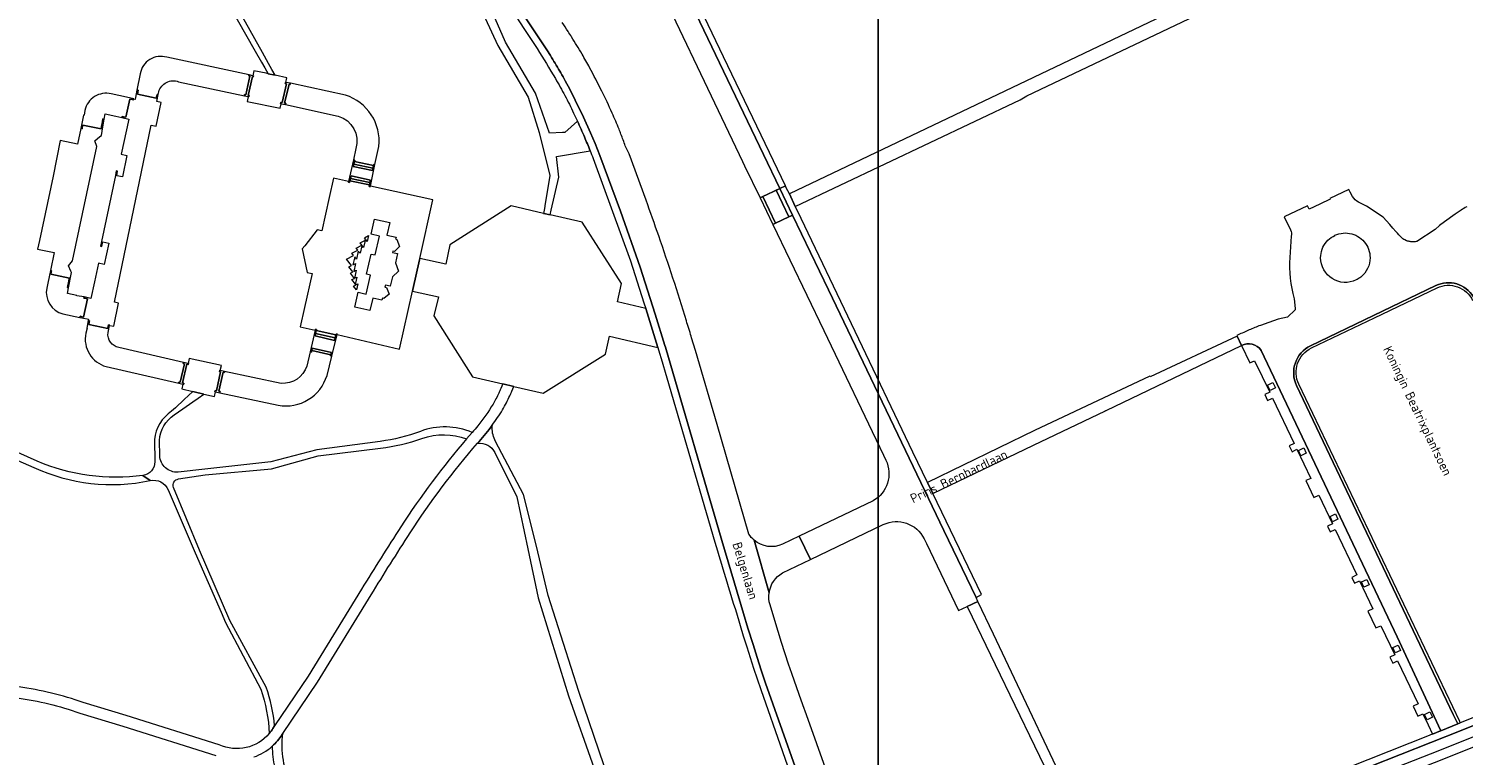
# Model space of a CAD drawing. Extents: x 148869 to 161638, y 453607 to 469810.
# Tile 121 of 256: x 152949 to 153240, y 461525 to 461672. Entities that reach past the tile are written whole.
import ezdxf
from ezdxf.enums import TextEntityAlignment as Align

# ---------------------------------------------------------------- set-up
doc = ezdxf.new("R2010")
doc.units = 0
doc.layers.get('DEFPOINTS').update_dxf_attribs({"linetype": 'CONTINUOUS'})
for name, color, linetype, lineweight in [('B-RO-OG-TOPOGRAFIE-T18', 2, 'CONTINUOUS', 18), ('B-RO-VH-VERHARDING_ASFALT-GV', 251, 'CONTINUOUS', 18), ('B-RO-VH-VERHARDING_BEDRIJFSVLOERPLAAT-GV', 251, 'CONTINUOUS', 18), ('B-RO-VH-VERHARDING_FUNDERING_ZAND-GV', 251, 'CONTINUOUS', 18), ('B-RO-VH-VERHARDING_HALFVERHARDING-GV', 251, 'CONTINUOUS', 18), ('B-RO-VH-VERHARDING_STRAATBAKSTEEN-GV', 251, 'CONTINUOUS', 18), ('X-XX-AL-TEKENBLAD-KADER-G-OZ', 1, 'CONTINUOUS', 25)]:
    doc.layers.add(name, color=color, linetype=linetype, lineweight=lineweight)
doc.styles.add('NLCS-ISO-M200-T18', font='NLCS-ISO.ttf', dxfattribs={"height": 0.36})

msp = doc.modelspace()

# ---------------------------------------------------------------- linework, layer by layer
at = {"layer": 'B-RO-VH-VERHARDING_ASFALT-GV'}
for points in [[(152977.36, 461666.62, 0.452443), (152971.99, 461663.27)], [(152975.75, 461659.62, -0.434204), (152979.76, 461661.66)], [(152966.1, 461659.19, 0.424208), (152960.8, 461655.85)], [(153020.3, 461648.55, 0.359554), (153013.53, 461658.93)], [(153012.1, 461654.71, -0.411891), (153015.65, 461648.12)], [(152953.06, 461619.84, 0.399216), (152956.33, 461614.64)], [(152960.96, 461610.72, 0.389365), (152965.1, 461603.95)], [(152967.64, 461607.82, -0.393569), (152965.47, 461610.85)], [(152999.92, 461596.14, 0.382366), (153009.81, 461602.19)], [(153005.74, 461604.08, -0.344516), (153000.52, 461600.56)], [(153044.59, 461598.58, -0.018169), (153043.43, 461596.35)], [(153045.01, 461599.5, -0.006582), (153044.59, 461598.58)], [(153046.83, 461598.07, 0.006184), (153047.24, 461599)], [(153043.43, 461596.35, -0.033006), (153040.35, 461591.95)], [(153045.37, 461595.21, 0.020199), (153046.83, 461598.07)], [(153043.27, 461592.09, 0.02205), (153045.37, 461595.21)], [(153040.35, 461591.95, -0.01084), (153039.21, 461590.61)], [(153040.59, 461588.79, 0.025103), (153043.27, 461592.09)], [(153038.09, 461589.33, 0.034281), (153024.77, 461571.52)], [(153026.66, 461570.3, -0.035378), (153040.27, 461588.42)], [(153040.27, 461588.42, -0.002901), (153040.59, 461588.79)], [(153024.77, 461571.52, 0.005446), (153016.81, 461558.89)], [(153018.72, 461557.71, -0.005294), (153026.66, 461570.3)], [(152960.44, 461535.93, 0.050535), (152947.39, 461539.09)], [(152947.08, 461536.87, -0.050919), (152959.74, 461533.8)], [(152998.12, 461529.65, -0.33821), (152987.96, 461527.37)], [(152998.84, 461530.65, -0.034503), (152998.12, 461529.65)], [(152998.72, 461527.06, 0.072115), (153000.72, 461529.43)], [(152995, 461524.91, 0.10006), (152998.72, 461527.06)]]:
    msp.add_lwpolyline(points, format="xyb", dxfattribs=at)
at = {"layer": 'B-RO-VH-VERHARDING_ASFALT-GV', "flags": 128}
for points in [[(152979.76, 461661.66), (152993.08, 461658.83), (152993.13, 461659.04), (152993.37, 461658.99), (152994.21, 461662.79), (152993.98, 461662.84), (152994.03, 461663.04), (152977.36, 461666.62)], [(152971.99, 461663.27), (152971.33, 461659.97), (152971.58, 461659.92), (152971.53, 461659.64), (152971.43, 461659.15), (152975.24, 461658.34)], [(152975.24, 461658.34), (152975.34, 461658.83), (152975.4, 461659.1), (152975.63, 461659.05), (152975.75, 461659.62)], [(153013.53, 461658.93), (153002.39, 461661.33), (153002.33, 461661.1), (153002.12, 461661.15), (153001.22, 461657.34), (153001.47, 461657.29), (153001.42, 461657.03), (153012.1, 461654.71)], [(152964.18, 461652.63), (152964.26, 461653.1), (152964.34, 461653.61), (152964.42, 461654.11), (152964.67, 461654.07), (152964.9, 461655.13), (152967.08, 461654.67), (152968.26, 461654.42), (152968.31, 461654.64), (152968.63, 461654.56), (152969.09, 461654.45), (152969.86, 461658.15), (152970.36, 461658.04), (152970.66, 461657.98), (152970.69, 461658.11), (152970.71, 461658.2), (152969.2, 461658.53), (152966.1, 461659.19)], [(152960.8, 461655.85), (152960.61, 461654.85), (152960.49, 461654.87), (152959.98, 461652.18), (152960.22, 461652.13), (152960.26, 461652.34), (152960.35, 461652.83), (152964.1, 461652.11), (152964.18, 461652.63)], [(153015.65, 461648.12), (153015.18, 461645.82), (153015.43, 461645.76), (153015.38, 461645.53)], [(153015.38, 461645.53), (153019.21, 461644.66), (153019.26, 461644.91), (153019.52, 461644.86), (153020.3, 461648.55)], [(152960.61, 461618.06), (152959.15, 461618.28), (152959.17, 461618.39), (152957.24, 461618.74), (152957.46, 461619.91), (152957.24, 461619.96), (152957.34, 461620.4), (152957.44, 461620.89), (152957.55, 461621.37), (152957.64, 461621.84), (152953.87, 461622.68), (152953.98, 461623.17), (152954.02, 461623.38), (152953.82, 461623.42), (152953.26, 461620.85), (152953.06, 461619.84)], [(152956.33, 461614.64), (152959.76, 461613.93), (152959.81, 461614.15), (152960.06, 461614.1), (152960.53, 461614), (152961.31, 461617.69), (152960.78, 461617.8), (152960.57, 461617.84), (152960.61, 461618.06)], [(152965.47, 461610.85), (152965.8, 461612.28), (152965.81, 461612.34), (152965.59, 461612.39), (152965.53, 461612.13), (152965.42, 461611.66), (152961.58, 461612.47), (152961.67, 461612.97), (152961.72, 461613.22), (152961.47, 461613.28), (152961.17, 461611.76), (152961.24, 461611.75), (152960.96, 461610.72)], [(152979.78, 461600.62), (152979.83, 461600.84), (152980.06, 461600.78), (152980.94, 461604.53), (152980.71, 461604.58), (152980.75, 461604.79), (152967.64, 461607.82)], [(153010.6, 461606.34), (153006.72, 461607.2), (153006.64, 461606.86), (153006.39, 461606.92), (153005.74, 461604.08)], [(153009.81, 461602.19), (153010.8, 461606.06), (153010.55, 461606.13), (153010.6, 461606.34)], [(152965.1, 461603.95), (152979.78, 461600.62)], [(153000.52, 461600.56), (152989.08, 461602.99), (152989.03, 461602.77), (152988.76, 461602.82), (152987.92, 461598.97), (152988.17, 461598.92), (152988.12, 461598.68), (152999.92, 461596.14)], [(153047.24, 461599), (153047.63, 461599.94), (153045.41, 461600.46), (153045.01, 461599.5)], [(153039.21, 461590.61), (153038.09, 461589.33)], [(153016.81, 461558.89), (153005.98, 461541.24), (152999.21, 461531.2), (152998.84, 461530.65)], [(153000.72, 461529.43), (153000.86, 461529.63), (153007.86, 461540.03), (153018.72, 461557.71)], [(153283.48, 461549.49), (153282.2, 461548.98), (153281.19, 461548.59), (153281.14, 461548.57), (153279.39, 461547.86), (153275.91, 461546.43), (153275.54, 461546.28), (153239.29, 461531.79), (153238.77, 461531.59), (153235.33, 461530.21), (153235.31, 461530.2), (153233.67, 461529.54), (153233.57, 461529.5), (153232.64, 461529.14), (153229.08, 461527.72), (153208.15, 461519.4), (153207.94, 461519.32)], [(153283.5, 461547.95), (153273.44, 461543.87), (153239.46, 461530.29), (153208.74, 461518.11)], [(153208.74, 461518.11), (153239.46, 461530.29), (153273.44, 461543.87), (153283.5, 461547.95)], [(153209.53, 461516.25), (153233.25, 461525.54), (153243.58, 461529.68), (153274.01, 461541.84), (153284.31, 461546.01)], [(153285.89, 461544.68), (153285.94, 461544.51), (153285.05, 461544.16), (153274.76, 461540.01), (153273.78, 461539.63), (153273.72, 461539.78), (153245.15, 461528.36), (153245.19, 461528.23), (153244.3, 461527.86), (153233.98, 461523.72), (153226.16, 461520.64), (153228.05, 461516.32), (153229.62, 461512.68), (153235.03, 461515.04), (153235.24, 461515.12), (153241.38, 461517.63), (153244.5, 461519.01)], [(152987.96, 461527.37), (152969.15, 461533.27), (152960.44, 461535.93)], [(152959.74, 461533.8), (152968.49, 461531.13), (152987.29, 461525.23)]]:
    msp.add_lwpolyline(points, dxfattribs=at)
for points in [[(152994.03, 461663.04), (152993.98, 461662.84), (152994.21, 461662.79), (152993.37, 461658.99), (152993.13, 461659.04), (152993.08, 461658.83), (152993.88, 461658.65), (152994, 461658.62), (152994.05, 461658.84), (152993.86, 461658.88), (152994.71, 461662.68), (152994.87, 461662.65), (152994.91, 461662.85), (152994.79, 461662.88)], [(153000.5, 461657.21), (153000.41, 461657.23), (153000.46, 461657.48), (153000.7, 461657.44), (153001.59, 461661.26), (153001.36, 461661.31), (153001.41, 461661.53), (153001.48, 461661.52), (153001.69, 461662.43), (152999.29, 461662.97), (152997.9, 461663.28), (152997.47, 461663.37), (152995.02, 461663.88), (152994.79, 461662.88), (152994.91, 461662.85), (152994.87, 461662.65), (152994.71, 461662.68), (152993.86, 461658.88), (152994.05, 461658.84), (152994, 461658.62), (152993.88, 461658.65), (152993.67, 461657.67), (153000.31, 461656.27)], [(152960.61, 461618.06), (152960.57, 461617.84), (152960.78, 461617.8), (152961.31, 461617.69), (152960.53, 461614), (152960.06, 461614.1), (152959.81, 461614.15), (152959.76, 461613.93), (152961.26, 461613.62), (152961.53, 461613.55), (152961.47, 461613.28), (152961.72, 461613.22), (152961.67, 461612.97), (152961.58, 461612.47), (152965.42, 461611.66), (152965.53, 461612.13), (152965.59, 461612.39), (152965.81, 461612.34), (152965.8, 461612.28), (152966.63, 461612.12), (152967.58, 461616.83), (152966.75, 461616.98), (152974.22, 461652.87), (152975.2, 461652.64), (152976.23, 461657.45), (152975.33, 461657.64), (152975.63, 461659.05), (152975.4, 461659.1), (152975.34, 461658.83), (152975.24, 461658.34), (152971.43, 461659.15), (152971.53, 461659.64), (152971.58, 461659.92), (152971.33, 461659.97), (152971.03, 461658.47), (152970.95, 461658.05), (152970.69, 461658.11), (152970.66, 461657.98), (152970.36, 461658.04), (152969.86, 461658.15), (152969.09, 461654.45), (152968.63, 461654.56), (152968.31, 461654.64), (152968.26, 461654.42), (152969.66, 461654.09), (152968.14, 461646.97), (152969.31, 461646.73), (152968.4, 461642.37), (152967.23, 461642.62), (152967.42, 461643.55), (152967.15, 461643.6), (152966.96, 461642.67), (152964.15, 461629.29), (152963.96, 461628.36), (152964.23, 461628.3), (152964.42, 461629.23), (152965.6, 461628.99), (152964.68, 461624.63), (152963.51, 461624.88), (152962.73, 461621.13), (152962, 461617.78)], [(153001.48, 461661.52), (153001.41, 461661.53), (153001.36, 461661.31), (153001.59, 461661.26), (153000.7, 461657.44), (153000.46, 461657.48), (153000.41, 461657.23), (153000.5, 461657.21), (153001.42, 461657.03), (153001.47, 461657.29), (153001.22, 461657.34), (153002.12, 461661.15), (153002.33, 461661.1), (153002.39, 461661.33)], [(152964.12, 461650.78), (152964.41, 461652.49), (152964.67, 461654.07), (152964.42, 461654.11), (152964.34, 461653.61), (152964.26, 461653.1), (152964.18, 461652.63), (152964.1, 461652.11), (152960.35, 461652.83), (152960.26, 461652.34), (152960.22, 461652.13), (152959.98, 461652.18), (152959.28, 461649.04), (152955.8, 461649.75), (152954.35, 461642.55), (152951.58, 461629.52), (152951.18, 461627.73), (152954.56, 461627.05), (152953.82, 461623.42), (152954.02, 461623.38), (152953.98, 461623.17), (152953.87, 461622.68), (152957.64, 461621.84), (152957.55, 461621.37), (152957.44, 461620.89), (152957.34, 461620.4), (152957.24, 461619.96), (152957.46, 461619.91), (152958.1, 461622.99), (152957.96, 461623.3), (152957.44, 461624.4), (152958.29, 461625.37), (152963.2, 461648.53), (152962.78, 461649.68), (152963.84, 461650.54)], [(153018.6, 461641.72), (153018.5, 461641.24), (153018.4, 461640.76), (153018.34, 461640.46), (153018.59, 461640.41), (153018.61, 461640.5), (153019.52, 461644.86), (153019.26, 461644.91), (153019.21, 461644.66), (153019.11, 461644.18), (153019.01, 461643.68), (153015.14, 461644.5), (153015.25, 461644.99), (153015.38, 461645.53), (153015.43, 461645.76), (153015.18, 461645.82), (153014.18, 461641.45), (153014.15, 461641.3), (153014.38, 461641.26), (153014.45, 461641.57), (153014.57, 461642.07), (153014.69, 461642.57)], [(153015.14, 461644.5), (153019.01, 461643.68), (153019.11, 461644.18), (153015.25, 461644.99)], [(153015.25, 461644.99), (153019.11, 461644.18), (153019.21, 461644.66), (153015.38, 461645.53)], [(153005.24, 461615.95), (153004.36, 461612.04), (153007.38, 461611.35), (153007.41, 461611.5), (153007.66, 461611.45), (153007.62, 461611.26), (153011.62, 461610.38), (153011.67, 461610.56), (153011.92, 461610.5), (153011.9, 461610.43), (153024.48, 461607.49), (153027.12, 461619.23), (153027.18, 461619.57), (153027.2, 461619.57), (153028.53, 461625.55), (153028.53, 461625.55), (153028.6, 461625.88), (153031.26, 461637.74), (153018.61, 461640.5), (153018.59, 461640.41), (153018.34, 461640.46), (153018.4, 461640.76), (153014.45, 461641.57), (153014.38, 461641.26), (153014.15, 461641.3), (153014.18, 461641.45), (153011.14, 461642.12), (153010.26, 461638.21), (153008.75, 461631.47), (153007.79, 461631.67), (153005.31, 461628.42), (153004.8, 461627.78), (153005.81, 461623.03), (153006.79, 461622.81)], [(153018.5, 461641.24), (153014.57, 461642.07), (153014.45, 461641.57), (153018.4, 461640.76)], [(153018.5, 461641.24), (153018.6, 461641.72), (153014.69, 461642.57), (153014.57, 461642.07)], [(153023.7, 461629.81), (153023.95, 461629.71), (153024.49, 461628.3), (153023.47, 461627.28), (153023.15, 461627.35), (153023.08, 461627.07), (153024.07, 461626.84), (153023.66, 461624.96), (153024.32, 461623.29), (153023.04, 461622.13), (153022.62, 461620.25), (153021.63, 461620.47), (153021.54, 461620.07), (153021.85, 461619.96), (153022.43, 461618.62), (153021.35, 461617.73), (153021.02, 461617.81), (153020.93, 461617.4), (153019.06, 461617.83), (153018.48, 461615.29), (153015.42, 461615.99), (153016.11, 461619.02), (153017.74, 461618.65), (153018.62, 461622.51), (153017.84, 461622.69), (153018.76, 461626.76), (153019.55, 461626.58), (153020.41, 461630.39), (153018.76, 461630.77), (153019.46, 461633.82), (153022.52, 461633.13), (153021.94, 461630.6), (153023.79, 461630.18)], [(153013.76, 461625.72), (153015.2, 461626.46), (153014.87, 461626.91), (153016.04, 461627.53), (153015.7, 461627.96), (153016.88, 461628.56), (153016.54, 461629.01), (153017.48, 461629.49), (153017.58, 461629.78), (153017.37, 461630.05), (153018.24, 461630.5), (153017.96, 461629.28), (153017.71, 461629.62), (153017.56, 461629.53), (153017.23, 461628.09), (153016.95, 461628.46), (153016.85, 461628.45), (153016.51, 461626.91), (153016.15, 461627.37), (153015.77, 461625.72), (153015.42, 461626.18), (153015.05, 461624.59), (153015.58, 461624.86), (153015.22, 461623.23), (153015.73, 461623.47), (153015.42, 461622.13), (153015.41, 461621.85), (153015.88, 461622.09), (153015.6, 461620.86), (153015.65, 461620.52), (153016.03, 461620.7), (153015.75, 461619.49), (153015.16, 461620.26), (153015.56, 461620.47), (153015.55, 461620.65), (153014.86, 461621.57), (153015.36, 461621.82), (153014.55, 461622.87), (153015.04, 461623.13), (153014.25, 461624.18), (153014.74, 461624.43)], [(153006.39, 461606.92), (153006.64, 461606.86), (153006.72, 461607.2), (153006.83, 461607.69), (153010.72, 461606.83), (153010.6, 461606.34), (153010.55, 461606.13), (153010.8, 461606.06), (153011.9, 461610.43), (153011.92, 461610.5), (153011.67, 461610.56), (153011.62, 461610.38), (153011.47, 461609.76), (153011.34, 461609.27), (153007.38, 461610.17), (153007.48, 461610.67), (153007.62, 461611.26), (153007.66, 461611.45), (153007.41, 461611.5), (153007.38, 461611.35)], [(153011.47, 461609.76), (153007.48, 461610.67), (153007.38, 461610.17), (153011.34, 461609.27)], [(153007.48, 461610.67), (153011.47, 461609.76), (153011.62, 461610.38), (153007.62, 461611.26)], [(153006.83, 461607.69), (153006.72, 461607.2), (153010.6, 461606.34), (153010.72, 461606.83)], [(152980.65, 461600.41), (152980.79, 461600.38), (152980.84, 461600.6), (152980.55, 461600.67), (152981.44, 461604.43), (152981.72, 461604.38), (152981.77, 461604.6), (152981.67, 461604.62), (152980.75, 461604.79), (152980.71, 461604.58), (152980.94, 461604.53), (152980.06, 461600.78), (152979.83, 461600.84), (152979.78, 461600.62)], [(152980.65, 461600.41), (152980.44, 461599.43), (152982.64, 461598.9), (152982.91, 461598.83), (152984.85, 461598.39), (152987.01, 461597.91), (152987.26, 461598.85), (152987.13, 461598.88), (152987.19, 461599.12), (152987.43, 461599.08), (152988.26, 461602.93), (152988.04, 461602.98), (152988.08, 461603.22), (152988.21, 461603.19), (152988.43, 461604.17), (152981.88, 461605.59), (152981.67, 461604.62), (152981.77, 461604.6), (152981.72, 461604.38), (152981.44, 461604.43), (152980.55, 461600.67), (152980.84, 461600.6), (152980.79, 461600.38)], [(152988.21, 461603.19), (152988.08, 461603.22), (152988.04, 461602.98), (152988.26, 461602.93), (152987.43, 461599.08), (152987.19, 461599.12), (152987.13, 461598.88), (152987.26, 461598.85), (152988.12, 461598.68), (152988.17, 461598.92), (152987.92, 461598.97), (152988.76, 461602.82), (152989.03, 461602.77), (152989.08, 461602.99)], [(153145.11, 461543.64), (153161.07, 461510.65), (153161.07, 461510.65), (153161.09, 461510.6), (153162.5, 461507.77), (153163.58, 461504.77), (153165.96, 461505.55), (153164.96, 461507.56), (153164.08, 461509.25), (153163.48, 461510.38), (153162.93, 461511.41), (153144.77, 461549.74), (153141.63, 461556.36), (153139.45, 461555.35), (153139.45, 461555.35), (153139.49, 461555.25)]]:
    msp.add_lwpolyline(points, close=True, dxfattribs=at)
at = {"layer": 'B-RO-VH-VERHARDING_BEDRIJFSVLOERPLAAT-GV', "flags": 128}
for points in [[(153234.33, 461620.36), (153221.71, 461614.31), (153208.95, 461608.19)], [(153209.16, 461607.75), (153221.92, 461613.85), (153234.6, 461619.91)], [(153206.14, 461600.13), (153237.86, 461533.49), (153238.5, 461532.17), (153238.77, 461531.59), (153239.29, 461531.79)], [(153239.29, 461531.79), (153239.17, 461532.05), (153206.59, 461600.37)]]:
    msp.add_lwpolyline(points, dxfattribs=at)
at = {"layer": 'B-RO-VH-VERHARDING_BEDRIJFSVLOERPLAAT-GV'}
for points in [[(153241.94, 461618.09, 0.386219), (153234.33, 461620.36)], [(153234.6, 461619.91, -0.415932), (153241.78, 461617.35)], [(153208.95, 461608.19, 0.410735), (153206.14, 461600.13)], [(153206.59, 461600.37, -0.411127), (153209.16, 461607.75)]]:
    msp.add_lwpolyline(points, format="xyb", dxfattribs=at)
at = {"layer": 'B-RO-VH-VERHARDING_FUNDERING_ZAND-GV', "flags": 128}
for points in [[(153060.54, 461653.64), (153058, 461651.37), (153057.53, 461651.35), (153054.85, 461651.23), (153052.06, 461659.36), (153045.98, 461669.66), (153039.41, 461684.72), (153031.82, 461699.71), (153027.76, 461709.53), (153020.73, 461725.98), (153007.45, 461753.55), (152998.04, 461777.16), (152985.5, 461803.63), (152985.08, 461805.02), (152984.11, 461807.31)], [(152944.85, 461771.5), (152951.36, 461756.84), (152959, 461739.61), (152967.79, 461721.73), (152975.01, 461705.41), (152982.81, 461690.23), (152985.01, 461686.09), (152991.6, 461674.24), (152995.26, 461667.87), (152996.56, 461665.6), (152997.23, 461664.44), (152997.9, 461663.28), (152999.29, 461662.97), (152998.64, 461664.15), (152997.98, 461665.32), (152996.75, 461667.54), (152992.71, 461674.83), (152988.15, 461683.29), (152988.7, 461684.97), (152992.54, 461686.36), (153011.11, 461692.91), (153027.36, 461699.19)], [(153030.67, 461697.89), (153037.57, 461683.77), (153044.41, 461668.96), (153050.56, 461658.56), (153052.79, 461651.39), (153054.9, 461642.66), (153054.24, 461638.57), (153053.99, 461636.98), (153053.83, 461635.99)], [(153053.83, 461635.99), (153053.67, 461635), (153053.74, 461634.98), (153055.01, 461634.69), (153055.23, 461635.65), (153056.77, 461642.32), (153056.31, 461646.52), (153063.08, 461647.68)], [(152978.88, 461594.19), (152980.65, 461595.44), (152982.63, 461596.83), (152983.74, 461597.6), (152984.85, 461598.39), (152982.91, 461598.83), (152982.64, 461598.9), (152981.76, 461598.08), (152980.87, 461597.27), (152979.1, 461595.64), (152978.34, 461594.94)], [(152929.64, 461593.02), (152933.26, 461591.02), (152950.47, 461583.54)], [(152951.12, 461584.82), (152934.17, 461592.39), (152931.96, 461593.37)], [(153038.09, 461589.33), (153039.21, 461590.61)], [(152974.88, 461589.18), (152974.95, 461584.7)], [(152975.95, 461585.9), (152975.89, 461589)], [(153020.6, 461588.81), (153007.74, 461587.12), (152998.41, 461584.65), (152985.04, 461583.19), (152979.66, 461582.6)], [(152979.72, 461581.2), (152985.14, 461582.02), (152998.56, 461583.25), (153008.04, 461585.9), (153020.65, 461587.45)], [(153070.73, 461506.58), (153065.95, 461523.11), (153060.83, 461538.15), (153054.6, 461557.62), (153052.2, 461567.58), (153049.62, 461578.05), (153043.95, 461588.77)], [(153043.82, 461586.53), (153048.23, 461577.6), (153050.45, 461567.02), (153052.56, 461557.14), (153058.71, 461537.25), (153063.88, 461522.59), (153068.02, 461507.91)], [(152973.99, 461580.88), (152972.54, 461581.9)], [(152972.54, 461581.9), (152973.99, 461580.88)], [(152977.67, 461578.98), (152983.09, 461566.26), (152988.36, 461554.24), (152989.29, 461552.12), (152996.39, 461538.62)], [(152997.52, 461539.01), (152990.11, 461552.51), (152984.02, 461566.76), (152978.76, 461579.5)], [(152998.84, 461530.65), (152999.21, 461531.2)], [(153000.86, 461529.63), (153000.72, 461529.43)]]:
    msp.add_lwpolyline(points, dxfattribs=at)
at = {"layer": 'B-RO-VH-VERHARDING_FUNDERING_ZAND-GV'}
for points in [[(153061.96, 461650.46, 0.005283), (153060.54, 461653.64)], [(153063.08, 461647.68, 0.003904), (153061.96, 461650.46)], [(152978.34, 461594.94, 0.223786), (152974.88, 461589.18)], [(152975.89, 461589, -0.231625), (152978.88, 461594.19)], [(153028.72, 461590.84, -0.057641), (153020.6, 461588.81)], [(153039.21, 461590.61, 0.194126), (153028.72, 461590.84)], [(153029.04, 461589.41, -0.175781), (153038.09, 461589.33)], [(153043.27, 461592.09, -0.025103), (153040.59, 461588.79)], [(153043.25, 461591.6, -0.018409), (153043.27, 461592.09)], [(153043.95, 461588.77, -0.122859), (153043.25, 461591.6)], [(153020.65, 461587.45, 0.05399), (153029.04, 461589.41)], [(153040.59, 461588.79, 0.002901), (153040.27, 461588.42)], [(153040.27, 461588.42, -0.320828), (153043.82, 461586.53)], [(152972.54, 461581.9, -0.135165), (152951.12, 461584.82)], [(152974.95, 461584.7, -0.380357), (152972.54, 461581.9)], [(152979.66, 461582.6, -0.431507), (152975.95, 461585.9)], [(152950.47, 461583.54, 0.163413), (152973.99, 461580.88)], [(152973.99, 461580.88, -0.359269), (152977.67, 461578.98)], [(152978.76, 461579.5, -0.487825), (152979.72, 461581.2)], [(152996.39, 461538.62, -0.072948), (152998.12, 461529.65)], [(152999.21, 461531.2, 0.06133), (152997.52, 461539.01)], [(152998.12, 461529.65, 0.034503), (152998.84, 461530.65)], [(153000.72, 461529.43, -0.072115), (152998.72, 461527.06)], [(153002.61, 461519.1, -0.144977), (153000.86, 461529.63)], [(152998.72, 461527.06, 0.051678), (152999.21, 461522.8)]]:
    msp.add_lwpolyline(points, format="xyb", dxfattribs=at)
at = {"layer": 'B-RO-VH-VERHARDING_HALFVERHARDING-GV', "flags": 128}
for points in [[(153103.45, 461638.98), (153104.58, 461636.36), (153150.18, 461658.02), (153151.5, 461658.78), (153229.46, 461695.9), (153230.7, 461696.55), (153234.25, 461698.29), (153234.53, 461697.82), (153235.35, 461698.22), (153235.09, 461698.66), (153266.32, 461713.63), (153265.06, 461716.26), (153206.55, 461688.15), (153174.64, 461672.93)], [(153131.41, 461580.47), (153132.48, 461578.24), (153152.89, 461588.07), (153167.44, 461595.03), (153167.43, 461595.04), (153167.58, 461595.1), (153194.98, 461608.21), (153194.1, 461610.12), (153194.09, 461610.15), (153194.09, 461610.12), (153176.47, 461601.86), (153176.43, 461602.03), (153153.07, 461591.04)]]:
    msp.add_lwpolyline(points, close=True, dxfattribs=at)
at = {"layer": 'B-RO-VH-VERHARDING_STRAATBAKSTEEN-GV', "flags": 128}
for points in [[(153069.62, 461707.16), (153072, 461701.83), (153073.18, 461699.18), (153078.04, 461689.04), (153098.22, 461646.91), (153101.51, 461640.03), (153102.63, 461640.57), (153099.43, 461647.32), (153090.12, 461666.72), (153074.71, 461698.92), (153064.45, 461721.79), (153063.34, 461721.28)], [(153047.74, 461678.18), (153049.21, 461675.81), (153054.33, 461668.11)], [(153054.33, 461668.11), (153049.21, 461675.81), (153047.74, 461678.18)], [(153047.29, 461676.1), (153049.69, 461672.42), (153051.05, 461670.4), (153052.36, 461668.36)], [(153058.05, 461661.84), (153058.95, 461660.18), (153060.08, 461657.94), (153061.75, 461654.47), (153063.19, 461651.3), (153064.1, 461649.17), (153065.08, 461646.72), (153069.21, 461635.45), (153073.19, 461624.13), (153076.27, 461614.59), (153078.24, 461608.21), (153078.34, 461607.89), (153089.76, 461568.77), (153094.14, 461553.96), (153095.05, 461550.96), (153096.08, 461547.67), (153096.91, 461545.06), (153097.75, 461542.46), (153098.62, 461539.86), (153107.97, 461513.41)], [(153107.97, 461513.41), (153098.62, 461539.86), (153097.75, 461542.46), (153096.91, 461545.06), (153096.08, 461547.67), (153095.05, 461550.96), (153094.14, 461553.96), (153089.76, 461568.77), (153078.34, 461607.89), (153078.24, 461608.21), (153076.27, 461614.59), (153073.19, 461624.13), (153069.21, 461635.45), (153065.08, 461646.72), (153064.1, 461649.17), (153063.19, 461651.3), (153061.75, 461654.47), (153060.08, 461657.94), (153058.95, 461660.18), (153058.05, 461661.84)], [(153074.42, 461637.64), (153070.97, 461647.06), (153070.21, 461648.67)], [(153063.69, 461646.11), (153071.24, 461625.41), (153073.99, 461616.86), (153074.35, 461615.75), (153076.83, 461607.8), (153077.15, 461606.7), (153077.48, 461605.6), (153078.62, 461601.69), (153088.37, 461568.41)], [(153217.48, 461638.44), (153217, 461639.32), (153216.73, 461639.8), (153212.9, 461637.99), (153212.95, 461637.89), (153210.82, 461636.86), (153208.68, 461635.83), (153208.36, 461636.53), (153203.61, 461634.26), (153204.93, 461631.67)], [(153226.24, 461631.29), (153225.62, 461631.99), (153225.04, 461632.73), (153223.67, 461634.23), (153220.33, 461636.47), (153218.68, 461637.26)], [(153130.72, 461569.1), (153131.2, 461568.1), (153137.65, 461554.55), (153139.45, 461555.35), (153139.45, 461555.35), (153141.63, 461556.36), (153141.23, 461557.18), (153134.71, 461570.77), (153111.34, 461619.51), (153104.09, 461634.65), (153103.81, 461634.52), (153103.34, 461634.28), (153103.34, 461634.29), (153100.65, 461633.03)], [(153239.45, 461635.65), (153238.23, 461634.83), (153236.07, 461633.25), (153235.11, 461632.51), (153234.17, 461631.74), (153230.52, 461629.32), (153230.52, 461629.32)], [(153100.65, 461633.03), (153100.66, 461633.01), (153100.08, 461632.76), (153110.39, 461611.26), (153122.5, 461586.02), (153122.98, 461585.02)], [(153205.07, 461630.35), (153204.78, 461626.05)], [(153211.01, 461626.01), (153211.03, 461626.45), (153211.09, 461626.88), (153211.18, 461627.3), (153211.31, 461627.72), (153211.48, 461628.12), (153211.68, 461628.51), (153211.92, 461628.88), (153212.18, 461629.23), (153212.48, 461629.55), (153212.8, 461629.84), (153213.15, 461630.11), (153213.52, 461630.34), (153213.87, 461630.53)], [(153213.87, 461630.53), (153213.9, 461630.55), (153214.3, 461630.71), (153214.72, 461630.84), (153215.15, 461630.94), (153215.58, 461631), (153216.02, 461631.02), (153216.45, 461631), (153216.89, 461630.94), (153217.31, 461630.84), (153217.73, 461630.71), (153218.13, 461630.55), (153218.52, 461630.34), (153218.89, 461630.11), (153219.23, 461629.84), (153219.56, 461629.55), (153219.85, 461629.23), (153220.12, 461628.88), (153220.35, 461628.51), (153220.55, 461628.12), (153220.72, 461627.72), (153220.85, 461627.3), (153220.95, 461626.88), (153221, 461626.45), (153221.02, 461626.01)], [(153228.43, 461629.45), (153228.04, 461629.61), (153227.87, 461629.71)], [(153218.43, 461621.63), (153218.21, 461621.52)], [(153208.95, 461608.19), (153221.71, 461614.31), (153234.33, 461620.36)], [(153205.66, 461617.71), (153205.86, 461615.7), (153205.88, 461615.49), (153204.27, 461613.97), (153202.4, 461613.54), (153201.46, 461613.23), (153200.52, 461612.9), (153198.84, 461612.31), (153198.52, 461612.2)], [(153099.33, 461558.14), (153096.3, 461568.8), (153096.01, 461569.08), (153095.73, 461569.38), (153095.48, 461569.7), (153095.26, 461570.04), (153088.8, 461592.2), (153084.41, 461607.23), (153083.64, 461609.78), (153083.55, 461610.09)], [(153194.05, 461610.24), (153194.09, 461610.12), (153194.09, 461610.15), (153194.1, 461610.12), (153194.98, 461608.21)], [(153194.98, 461608.21), (153196.65, 461604.71), (153197.65, 461605.16), (153200.7, 461598.78), (153199.7, 461598.3), (153200.27, 461597.12), (153201.27, 461597.59), (153205.65, 461588.4), (153204.65, 461587.92), (153205.23, 461586.71), (153206.22, 461587.21), (153209, 461581.31), (153208.01, 461580.86), (153209.65, 461577.42), (153210.62, 461577.9), (153213.39, 461572.14), (153212.39, 461571.67), (153212.94, 461570.5), (153213.96, 461570.96), (153218.33, 461561.78), (153217.34, 461561.27)], [(153217.34, 461561.27), (153217.89, 461560.11), (153218.88, 461560.58), (153221.57, 461554.92), (153220.6, 461554.43), (153222.22, 461551.02), (153223.21, 461551.49), (153226.04, 461545.57), (153225.04, 461545.11), (153225.61, 461543.91), (153226.6, 461544.39), (153230.75, 461535.66), (153229.77, 461535.17), (153230.72, 461533.17), (153231.72, 461533.65), (153232.79, 461531.4), (153233.67, 461529.54), (153235.31, 461530.2), (153235.33, 461530.21), (153226.53, 461549.24), (153198.98, 461607.23)], [(153198.98, 461607.23), (153226.53, 461549.24), (153235.33, 461530.21), (153238.77, 461531.59), (153238.5, 461532.17), (153237.86, 461533.49), (153206.14, 461600.13)], [(153120.38, 461576.75), (153105.39, 461569.6), (153107.69, 461564.88), (153122.45, 461571.97)], [(153107.69, 461564.88), (153105.39, 461569.6), (153102.04, 461568.01)], [(153096.3, 461568.8), (153099.33, 461558.14)], [(153102.05, 461562.17), (153107.69, 461564.88)], [(153123.66, 461486.15), (153123.31, 461487.06), (153122.6, 461489.14), (153119.29, 461498.6), (153119.11, 461499.12), (153106.88, 461533.41), (153106.13, 461535.48), (153105.4, 461537.57), (153103.93, 461541.8), (153103.29, 461543.7), (153101.86, 461548.11), (153100.48, 461552.53), (153099.52, 461555.73)], [(153092.7, 461554.07), (153094.11, 461549.42), (153094.8, 461547.2), (153096.19, 461542.88), (153097.63, 461538.58), (153106.44, 461513.48)]]:
    msp.add_lwpolyline(points, dxfattribs=at)
for points in [[(153072, 461701.83), (153071.7, 461701.7), (153071.22, 461701.49), (153068.02, 461700.09), (153068.19, 461699.72), (153069, 461697.9), (153086.2, 461661.77), (153093.93, 461645.52), (153094.35, 461644.65), (153097.5, 461638.12), (153098.05, 461638.4), (153098.06, 461638.39), (153101.24, 461639.9), (153101.51, 461640.03), (153098.22, 461646.91), (153078.04, 461689.04), (153073.18, 461699.18)], [(153101.24, 461639.9), (153098.06, 461638.39), (153100.65, 461633.03), (153103.34, 461634.29), (153100.79, 461639.67)], [(153101.51, 461640.03), (153101.24, 461639.9), (153100.79, 461639.67), (153103.34, 461634.29), (153103.34, 461634.28), (153103.81, 461634.52), (153104.09, 461634.65)], [(153104.58, 461636.36), (153103.45, 461638.98), (153102.82, 461640.17), (153102.63, 461640.57), (153101.51, 461640.03), (153104.09, 461634.65), (153111.34, 461619.51), (153134.71, 461570.77), (153141.23, 461557.18), (153142.36, 461557.81), (153132.48, 461578.24), (153131.41, 461580.47), (153128.45, 461586.66), (153105.1, 461635.49)], [(153053.67, 461635), (153047.12, 461636.51), (153034.7, 461628.59), (153033.86, 461624.73), (153028.6, 461625.88), (153028.53, 461625.55), (153028.53, 461625.55), (153027.2, 461619.57), (153027.18, 461619.57), (153027.12, 461619.23), (153032.36, 461618.11), (153031.47, 461614.22), (153039.3, 461601.9), (153045.41, 461600.46), (153047.63, 461599.94), (153053.55, 461598.55), (153066.23, 461606.46), (153067.02, 461610.1), (153076.83, 461607.8), (153074.35, 461615.75), (153068.6, 461617.09), (153069.42, 461620.78), (153061.47, 461633.19), (153055.01, 461634.69), (153053.74, 461634.98)], [(153100.08, 461632.76), (153100.66, 461633.01), (153100.65, 461633.03), (153098.06, 461638.39), (153098.05, 461638.4), (153097.5, 461638.12)], [(153201.35, 461600.74), (153201.87, 461599.66), (153200.78, 461599.14), (153200.27, 461600.22)], [(153207.58, 461587.52), (153208.1, 461586.43), (153207.02, 461585.91), (153206.5, 461587)], [(153214, 461574.13), (153214.52, 461573.05), (153213.44, 461572.53), (153212.92, 461573.61)], [(153220.35, 461560.87), (153220.87, 461559.79), (153219.79, 461559.27), (153219.27, 461560.35)], [(153226.69, 461547.57), (153227.21, 461546.49), (153226.12, 461545.97), (153225.61, 461547.05)], [(153233.13, 461534.05), (153233.65, 461532.97), (153232.57, 461532.45), (153232.05, 461533.53)]]:
    msp.add_lwpolyline(points, close=True, dxfattribs=at)
at = {"layer": 'B-RO-VH-VERHARDING_STRAATBAKSTEEN-GV'}
for points in [[(153058.62, 461671.86, 0.004409), (153057.45, 461673.65)], [(153059.34, 461670.72, 0.003054), (153058.62, 461671.86)], [(153052.36, 461668.36, -0.006951), (153056.05, 461662.28)], [(153054.33, 461668.11, -0.007243), (153056.23, 461665)], [(153056.23, 461665, 0.007243), (153054.33, 461668.11)], [(153061.45, 461667.24, 0.007727), (153059.34, 461670.72)], [(153062.99, 461664.51, 0.009682), (153061.45, 461667.24)], [(153056.05, 461662.28, -0.011331), (153057.98, 461658.84)], [(153056.23, 461665, -0.007249), (153058.05, 461661.84)], [(153058.05, 461661.84, 0.007249), (153056.23, 461665)], [(153065.45, 461659.76, 0.009122), (153062.99, 461664.51)], [(153067.55, 461655.32, 0.010096), (153065.45, 461659.76)], [(153057.98, 461658.84, -0.011924), (153059.75, 461655.32)], [(153059.75, 461655.32, -0.003125), (153060.54, 461653.64)], [(153060.54, 461653.64, -0.005283), (153061.96, 461650.46)], [(153068.95, 461652.02, 0.01064), (153067.55, 461655.32)], [(153069.34, 461651.03, 0.004192), (153068.95, 461652.02)], [(153070.21, 461648.67, 0.007165), (153069.34, 461651.03)], [(153061.96, 461650.46, -0.003904), (153063.08, 461647.68)], [(153063.08, 461647.68, -0.002425), (153063.69, 461646.11)], [(153076.98, 461630.42, 0.003878), (153074.42, 461637.64)], [(153218.68, 461637.26, -0.166251), (153217.48, 461638.44)], [(153240.6, 461636.35, 0.010959), (153239.45, 461635.65)], [(153082.58, 461613.24, 0.009713), (153076.98, 461630.42)], [(153204.93, 461631.67, -0.186727), (153205.07, 461630.35)], [(153227.5, 461630, -0.014105), (153226.24, 461631.29)], [(153227.87, 461629.71, -0.054949), (153227.5, 461630)], [(153229.13, 461629.27, -0.046683), (153228.43, 461629.45)], [(153229.83, 461629.23, -0.048863), (153229.13, 461629.27)], [(153230.52, 461629.32, -0.047951), (153229.83, 461629.23)], [(153204.78, 461626.05, 0.086266), (153205.66, 461617.71)], [(153218.21, 461621.52, -0.554376), (153211.01, 461626.01)], [(153221.02, 461626.01, -0.227762), (153219.15, 461622.1)], [(153219.15, 461622.1, -0.043789), (153218.43, 461621.63)], [(153234.33, 461620.36, -0.386219), (153241.94, 461618.09)], [(153083.55, 461610.09, 0.005395), (153082.58, 461613.24)], [(153196.27, 461611.26, 0.009149), (153194.05, 461610.24)], [(153198.52, 461612.2, 0.009735), (153196.27, 461611.26)], [(153198.98, 461607.23, 0.389959), (153194.98, 461608.21)], [(153194.98, 461608.21, -0.389959), (153198.98, 461607.23)], [(153206.14, 461600.13, -0.410735), (153208.95, 461608.19)], [(153122.98, 461585.02, -0.394981), (153120.38, 461576.75)], [(153122.45, 461571.97, -0.409444), (153130.72, 461569.1)], [(153088.37, 461568.41, 0.000972), (153092.7, 461554.07)], [(153102.04, 461568.01, -0.299634), (153096.3, 461568.8)], [(153099.33, 461558.14, -0.230014), (153102.05, 461562.17)], [(153099.52, 461555.73, -0.109567), (153099.33, 461558.14)]]:
    msp.add_lwpolyline(points, format="xyb", dxfattribs=at)
at = {"layer": 'DEFPOINTS', "flags": 128}
msp.add_lwpolyline([(153121.43, 461261.77), (153121.43, 461692.27), (153736.43, 461692.27), (153736.43, 461359.39), (153671.1, 461359.39), (153671.1, 461365.44), (153595.48, 461365.44), (153595.48, 461261.77)], close=True, dxfattribs=at)
at = {"layer": 'X-XX-AL-TEKENBLAD-KADER-G-OZ'}
msp.add_lwpolyline([(153121.43, 461692.27), (153736.43, 461692.27), (153736.43, 461261.77), (153121.43, 461261.77)], close=True, dxfattribs=at)

# ---------------------------------------------------------------- texts
at = {"layer": 'B-RO-OG-TOPOGRAFIE-T18', "style": 'NLCS-ISO-M200-T18'}
for s, rotation, p in [('Koningin Beatrixplantsoen', 295.6, (153230.4, 461594.87)), ('Prins Bernhardlaan', 25.7, (153137.74, 461581.73)), ('Belgenlaan', 287, (153094.25, 461562.54))]:
    msp.add_text(s, height=1.875, rotation=rotation, dxfattribs=at).set_placement(p, align=Align.MIDDLE)

doc.saveas('drawing.dxf')
